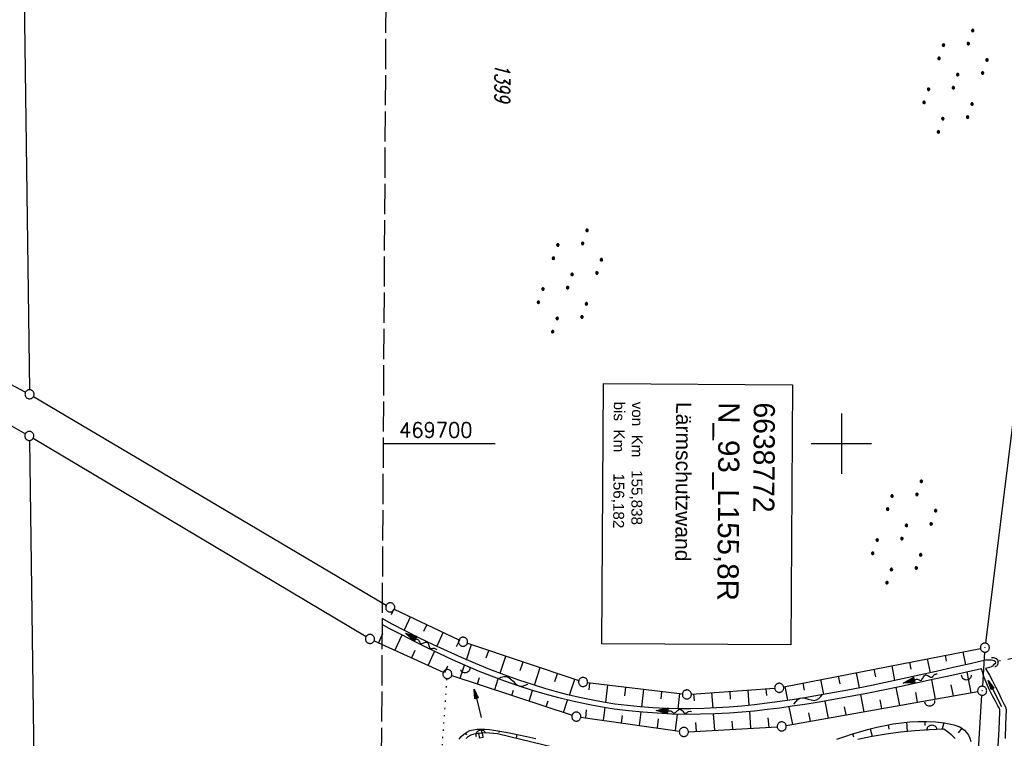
# Model space of a CAD drawing. Extents: x 510526 to 513920, y 467229 to 478797.
# Tile 11 of 256: x 510964 to 511127, y 469651 to 469770. Entities that reach past the tile are written whole.
import ezdxf

# ---------------------------------------------------------------- set-up
doc = ezdxf.new("R2010")
doc.units = 0
doc.header["$LTSCALE"] = 10
doc.header["$MEASUREMENT"] = 0
for name, pattern in [('AUSGEZOGEN', [0]), ('LT00', [0]), ('LT14', [0.6, 0.5, -0.1]), ('PUNKTX2_STR', [0.6, 0.1, -0.5]), ('STRICHLINIE2', [0.375, 0.25, -0.125])]:
    doc.linetypes.add(name, pattern=pattern)
doc.layers.get('0').update_dxf_attribs({"linetype": 'LT00'})
for name, color, linetype in [('--FLIEßRICHTPFEIL', 180, 'Continuous'), ('--WASSER_NUTZUNG', 180, 'Continuous'), ('-Haltung', 182, 'STRICHLINIE2'), ('BW_TEXT', 20, 'AUSGEZOGEN'), ('DFK_AB_L', 21, 'LT00'), ('DFK_AB_P', 7, 'LT00'), ('DFK_FLUR_NR', 250, 'LT00'), ('DFK_GZPKT', 250, 'LT00'), ('DFK_KATASTER', 250, 'LT00'), ('DFK_NUTZUNG', 250, 'LT00'), ('DFK_NUTZUNGSGRENZE', 70, 'PUNKTX2_STR'), ('PFEIL', 140, 'AUSGEZOGEN'), ('V97_BOESCH', 250, 'LT00'), ('V97_BOSCHUNG', 250, 'LT00'), ('V97_GRABEN', 250, 'LT00'), ('V97_MOENCH', 182, 'LT00'), ('V97_RASTER', 250, 'LT00'), ('V97_UK_DURCH', 182, 'LT00')]:
    doc.layers.add(name, color=color, linetype=linetype)
doc.layers.add('-BLATT_97-RAND', color=7, linetype='LT14', plot=False)
doc.styles.add('Beschrift', font='ARIAL.TTF')
doc.styles.get("Standard").update_dxf_attribs({"font": 'romans.shx'})

# ---------------------------------------------------------------- blocks, each defined once
blk = doc.blocks.new('SYMB7110')
at = {"color": 0, "linetype": 'ByBlock'}
for p, q in [((-0.515, 0.392919), (-0.515, 0.367081)), ((-0.51, 0.362895), (-0.51, 0.397105)), ((-0.505, 0.399164), (-0.505, 0.360836)), ((-0.5, 0.360204), (-0.5, 0.399796)), ((-0.495, 0.399164), (-0.495, 0.360836)), ((-0.49, 0.362895), (-0.49, 0.397105)), ((-0.485, 0.392919), (-0.485, 0.367081)), ((-0.48, 0.379874), (-0.48, 0.380145)), ((-0.285, 0.392919), (-0.285, 0.367081)), ((-0.28, 0.362895), (-0.28, 0.397105)), ((-0.275, 0.399164), (-0.275, 0.360836)), ((-0.27, 0.360204), (-0.27, 0.399796)), ((-0.265, 0.399164), (-0.265, 0.360836)), ((-0.26, 0.362895), (-0.26, 0.397105)), ((-0.255, 0.392919), (-0.255, 0.367081)), ((-0.25, 0.379874), (-0.25, 0.380146)), ((0.255, 0.392919), (0.255, 0.367081)), ((0.26, 0.362895), (0.26, 0.397105)), ((0.265, 0.399164), (0.265, 0.360836)), ((0.27, 0.360204), (0.27, 0.399796)), ((0.275, 0.399164), (0.275, 0.360836)), ((0.28, 0.362895), (0.28, 0.397105)), ((0.285, 0.392919), (0.285, 0.367081)), ((0.29, 0.379874), (0.29, 0.380145)), ((0.485, 0.392919), (0.485, 0.367081)), ((0.49, 0.362895), (0.49, 0.397105)), ((0.495, 0.399164), (0.495, 0.360836)), ((0.5, 0.360204), (0.5, 0.399796)), ((0.505, 0.399164), (0.505, 0.360836)), ((0.51, 0.362895), (0.51, 0.397105)), ((0.515, 0.392919), (0.515, 0.367081)), ((0.52, 0.379874), (0.52, 0.380146)), ((-0.9, 0.012919), (-0.9, -0.012919)), ((-0.895, -0.017106), (-0.895, 0.017105)), ((-0.89, 0.019164), (-0.89, -0.019164)), ((-0.885, -0.019797), (-0.885, 0.019796)), ((-0.88, 0.019164), (-0.88, -0.019164)), ((-0.875, -0.017106), (-0.875, 0.017105)), ((-0.87, 0.012919), (-0.87, -0.012919)), ((-0.865, -0.000126), (-0.865, 0.000145)), ((-0.67, 0.012919), (-0.67, -0.012919)), ((-0.665, -0.017106), (-0.665, 0.017105)), ((-0.66, 0.019164), (-0.66, -0.019164)), ((-0.655, -0.019797), (-0.655, 0.019796)), ((-0.65, 0.019164), (-0.65, -0.019164)), ((-0.645, -0.017106), (-0.645, 0.017105)), ((-0.64, 0.012919), (-0.64, -0.012919)), ((-0.635, -0.000126), (-0.635, 0.000145)), ((-0.13, 0.012919), (-0.13, -0.012919)), ((-0.125, -0.017105), (-0.125, 0.017105)), ((-0.12, 0.019164), (-0.12, -0.019164)), ((-0.115, -0.019796), (-0.115, 0.019796)), ((-0.11, 0.019164), (-0.11, -0.019164)), ((-0.105, -0.017105), (-0.105, 0.017105)), ((-0.1, 0.012919), (-0.1, -0.012919)), ((-0.095, -0.000126), (-0.095, 0.000146)), ((0.1, 0.012919), (0.1, -0.012919)), ((0.105, -0.017105), (0.105, 0.017105)), ((0.11, 0.019164), (0.11, -0.019164)), ((0.115, -0.019796), (0.115, 0.019796)), ((0.12, 0.019164), (0.12, -0.019164)), ((0.125, -0.017105), (0.125, 0.017105)), ((0.13, 0.012919), (0.13, -0.012919)), ((0.135, -0.000126), (0.135, 0.000146)), ((0.64, 0.012919), (0.64, -0.012919)), ((0.645, -0.017105), (0.645, 0.017105)), ((0.65, 0.019164), (0.65, -0.019164)), ((0.655, -0.019796), (0.655, 0.019796)), ((0.66, 0.019164), (0.66, -0.019164)), ((0.665, -0.017105), (0.665, 0.017105)), ((0.67, 0.012919), (0.67, -0.012919)), ((0.675, -0.000126), (0.675, 0.000146)), ((0.87, 0.012919), (0.87, -0.012919)), ((0.875, -0.017105), (0.875, 0.017105)), ((0.88, 0.019164), (0.88, -0.019164)), ((0.885, -0.019796), (0.885, 0.019796)), ((0.89, 0.019164), (0.89, -0.019164)), ((0.895, -0.017105), (0.895, 0.017105)), ((0.9, 0.012919), (0.9, -0.012919)), ((0.905, -0.000126), (0.905, 0.000146)), ((-0.515, -0.367081), (-0.515, -0.392919)), ((-0.51, -0.397105), (-0.51, -0.362895)), ((-0.505, -0.360836), (-0.505, -0.399164)), ((-0.5, -0.399796), (-0.5, -0.360204)), ((-0.495, -0.360836), (-0.495, -0.399164)), ((-0.49, -0.397106), (-0.49, -0.362895)), ((-0.485, -0.367081), (-0.485, -0.392919)), ((-0.48, -0.380126), (-0.48, -0.379855)), ((-0.285, -0.367081), (-0.285, -0.392919)), ((-0.28, -0.397105), (-0.28, -0.362895)), ((-0.275, -0.360836), (-0.275, -0.399164)), ((-0.27, -0.399796), (-0.27, -0.360204)), ((-0.265, -0.360836), (-0.265, -0.399164)), ((-0.26, -0.397105), (-0.26, -0.362895)), ((-0.255, -0.367081), (-0.255, -0.392919)), ((-0.25, -0.380126), (-0.25, -0.379855)), ((0.255, -0.367081), (0.255, -0.392919)), ((0.26, -0.397105), (0.26, -0.362895)), ((0.265, -0.360836), (0.265, -0.399164)), ((0.27, -0.399796), (0.27, -0.360204)), ((0.275, -0.360836), (0.275, -0.399164)), ((0.28, -0.397105), (0.28, -0.362895)), ((0.285, -0.367081), (0.285, -0.392919)), ((0.29, -0.380126), (0.29, -0.379855)), ((0.485, -0.367081), (0.485, -0.392919)), ((0.49, -0.397105), (0.49, -0.362895)), ((0.495, -0.360836), (0.495, -0.399164)), ((0.5, -0.399796), (0.5, -0.360204)), ((0.505, -0.360836), (0.505, -0.399164)), ((0.51, -0.397105), (0.51, -0.362895)), ((0.515, -0.367081), (0.515, -0.392919)), ((0.52, -0.380126), (0.52, -0.379855))]:
    blk.add_line(p, q, dxfattribs=at)
for points in [[(-0.48, 0.38), (-0.481981, 0.388678), (-0.48753, 0.395637), (-0.49555, 0.399499), (-0.50445, 0.399499), (-0.51247, 0.395637), (-0.518019, 0.388678), (-0.52, 0.38), (-0.518019, 0.371322), (-0.51247, 0.364363), (-0.50445, 0.360501), (-0.49555, 0.360501), (-0.48753, 0.364363), (-0.481981, 0.371322), (-0.48, 0.38)], [(-0.25, 0.38), (-0.251981, 0.388678), (-0.25753, 0.395637), (-0.26555, 0.399499), (-0.27445, 0.399499), (-0.28247, 0.395637), (-0.288019, 0.388678), (-0.29, 0.38), (-0.288019, 0.371322), (-0.28247, 0.364363), (-0.27445, 0.360501), (-0.26555, 0.360501), (-0.25753, 0.364363), (-0.251981, 0.371322), (-0.25, 0.38)], [(0.29, 0.38), (0.288019, 0.388678), (0.28247, 0.395637), (0.27445, 0.399499), (0.26555, 0.399499), (0.25753, 0.395637), (0.251981, 0.388678), (0.25, 0.38), (0.251981, 0.371322), (0.25753, 0.364363), (0.26555, 0.360501), (0.27445, 0.360501), (0.28247, 0.364363), (0.288019, 0.371322), (0.29, 0.38)], [(0.52, 0.38), (0.518019, 0.388678), (0.51247, 0.395637), (0.50445, 0.399499), (0.495549, 0.399499), (0.48753, 0.395637), (0.481981, 0.388678), (0.48, 0.38), (0.481981, 0.371322), (0.48753, 0.364363), (0.495549, 0.360501), (0.50445, 0.360501), (0.51247, 0.364363), (0.518019, 0.371322), (0.52, 0.38)], [(-0.865, 0), (-0.866981, 0.008678), (-0.87253, 0.015637), (-0.88055, 0.019498), (-0.88945, 0.019498), (-0.89747, 0.015637), (-0.903019, 0.008678), (-0.905, 0)], [(-0.905, 0), (-0.903019, -0.008678), (-0.89747, -0.015637), (-0.88945, -0.019499), (-0.88055, -0.019499), (-0.87253, -0.015637), (-0.866981, -0.008678), (-0.865, 0)], [(-0.635, 0), (-0.636981, 0.008678), (-0.64253, 0.015637), (-0.65055, 0.019498), (-0.65945, 0.019498), (-0.66747, 0.015637), (-0.673019, 0.008678), (-0.675, 0)], [(-0.675, 0), (-0.673019, -0.008678), (-0.66747, -0.015637), (-0.65945, -0.019499), (-0.65055, -0.019499), (-0.64253, -0.015637), (-0.636981, -0.008678), (-0.635, 0)], [(-0.095, 0), (-0.096981, 0.008678), (-0.10253, 0.015637), (-0.11055, 0.019499), (-0.11945, 0.019499), (-0.12747, 0.015637), (-0.133019, 0.008678), (-0.135, 0)], [(-0.135, 0), (-0.133019, -0.008678), (-0.12747, -0.015637), (-0.11945, -0.019499), (-0.11055, -0.019499), (-0.10253, -0.015637), (-0.096981, -0.008678), (-0.095, 0)], [(0.135, 0), (0.133019, 0.008678), (0.12747, 0.015637), (0.11945, 0.019499), (0.11055, 0.019499), (0.10253, 0.015637), (0.096981, 0.008678), (0.095, 0)], [(0.095, 0), (0.096981, -0.008678), (0.10253, -0.015637), (0.11055, -0.019499), (0.11945, -0.019499), (0.12747, -0.015637), (0.133019, -0.008678), (0.135, 0)], [(0.675, 0), (0.673019, 0.008678), (0.66747, 0.015637), (0.65945, 0.019499), (0.65055, 0.019499), (0.64253, 0.015637), (0.636981, 0.008678), (0.635, 0)], [(0.635, 0), (0.636981, -0.008678), (0.64253, -0.015637), (0.65055, -0.019499), (0.65945, -0.019499), (0.66747, -0.015637), (0.673019, -0.008678), (0.675, 0)], [(0.905, 0), (0.903019, 0.008678), (0.89747, 0.015637), (0.88945, 0.019499), (0.88055, 0.019499), (0.87253, 0.015637), (0.866981, 0.008678), (0.865, 0)], [(0.865, 0), (0.866981, -0.008678), (0.87253, -0.015637), (0.88055, -0.019499), (0.88945, -0.019499), (0.89747, -0.015637), (0.903019, -0.008678), (0.905, 0)], [(-0.48, -0.38), (-0.481981, -0.371322), (-0.48753, -0.364363), (-0.49555, -0.360501), (-0.50445, -0.360501), (-0.51247, -0.364363), (-0.518019, -0.371322), (-0.52, -0.38), (-0.518019, -0.388678), (-0.51247, -0.395637), (-0.50445, -0.399499), (-0.49555, -0.399499), (-0.48753, -0.395637), (-0.481981, -0.388678), (-0.48, -0.38)], [(-0.25, -0.38), (-0.251981, -0.371322), (-0.25753, -0.364363), (-0.26555, -0.360501), (-0.27445, -0.360501), (-0.28247, -0.364363), (-0.288019, -0.371322), (-0.29, -0.38), (-0.288019, -0.388678), (-0.28247, -0.395637), (-0.27445, -0.399499), (-0.26555, -0.399499), (-0.25753, -0.395637), (-0.251981, -0.388678), (-0.25, -0.38)], [(0.29, -0.38), (0.288019, -0.371322), (0.28247, -0.364363), (0.27445, -0.360501), (0.26555, -0.360501), (0.25753, -0.364363), (0.251981, -0.371322), (0.25, -0.38), (0.251981, -0.388678), (0.25753, -0.395637), (0.26555, -0.399499), (0.27445, -0.399499), (0.28247, -0.395637), (0.288019, -0.388678), (0.29, -0.38)], [(0.52, -0.38), (0.518019, -0.371322), (0.51247, -0.364363), (0.50445, -0.360501), (0.495549, -0.360501), (0.48753, -0.364363), (0.481981, -0.371322), (0.48, -0.38), (0.481981, -0.388678), (0.48753, -0.395637), (0.495549, -0.399499), (0.50445, -0.399499), (0.51247, -0.395637), (0.518019, -0.388678), (0.52, -0.38)]]:
    blk.add_lwpolyline(points, dxfattribs=at)
blk = doc.blocks.new('SYMB7010')
at = {"color": 0, "linetype": 'ByBlock'}
for points in [[(-0.031408, 0.499213), (-0.093728, 0.49134), (-0.15457, 0.475719), (-0.212975, 0.452595), (-0.268021, 0.422333), (-0.31884, 0.385411), (-0.36463, 0.342411), (-0.40467, 0.29401), (-0.438329, 0.240973), (-0.465074, 0.184136), (-0.484486, 0.124395), (-0.496256, 0.062692), (-0.5002, 0)], [(-0.5002, 0), (-0.496256, -0.062692), (-0.484486, -0.124395), (-0.465075, -0.184136), (-0.438329, -0.240973), (-0.404671, -0.29401), (-0.36463, -0.342411), (-0.31884, -0.385411), (-0.268021, -0.422333), (-0.212975, -0.452595), (-0.154571, -0.475719), (-0.093728, -0.49134), (-0.031408, -0.499213), (0.031408, -0.499213)], [(0.5002, 0), (0.496256, 0.062692), (0.484485, 0.124395), (0.465074, 0.184136), (0.438329, 0.240973), (0.40467, 0.29401), (0.36463, 0.342411), (0.31884, 0.385411), (0.268021, 0.422333), (0.212975, 0.452595), (0.15457, 0.475719), (0.093728, 0.49134), (0.031408, 0.499213), (-0.031408, 0.499213)], [(0.031408, -0.499213), (0.093728, -0.491341), (0.15457, -0.475719), (0.212975, -0.452595), (0.268021, -0.422333), (0.31884, -0.385411), (0.36463, -0.342411), (0.404671, -0.294011), (0.438329, -0.240974), (0.465075, -0.184136), (0.484486, -0.124395), (0.496256, -0.062692), (0.500201, 0)]]:
    blk.add_lwpolyline(points, dxfattribs=at)
blk = doc.blocks.new('SYMB0003')
at = {"color": 0, "linetype": 'ByBlock'}
for p, q in [((-0.015712, 0), (0.010166, 0.012015)), ((0, -0.021257), (-0.015712, 0)), ((0.010166, 0.012015), (0, -0.021257))]:
    blk.add_line(p, q, dxfattribs=at)
for points in [[(-0.031395, 0.499013), (-0.093691, 0.491144), (-0.154509, 0.475528), (-0.21289, 0.452414), (-0.267913, 0.422164), (-0.318712, 0.385257), (-0.364484, 0.342274), (-0.404509, 0.293893), (-0.438154, 0.240877), (-0.464888, 0.184062), (-0.484292, 0.124345), (-0.496058, 0.062667), (-0.5, 0)], [(-0.5, 0), (-0.496058, -0.062667), (-0.484292, -0.124345), (-0.464888, -0.184062), (-0.438154, -0.240877), (-0.404509, -0.293893), (-0.364485, -0.342274), (-0.318712, -0.385257), (-0.267914, -0.422164), (-0.21289, -0.452414), (-0.154509, -0.475529), (-0.093691, -0.491144), (-0.031395, -0.499014), (0.031395, -0.499014)], [(0.5, 0), (0.496057, 0.062667), (0.484292, 0.124345), (0.464888, 0.184062), (0.438153, 0.240877), (0.404509, 0.293893), (0.364484, 0.342274), (0.318712, 0.385257), (0.267913, 0.422164), (0.21289, 0.452414), (0.154509, 0.475528), (0.093691, 0.491144), (0.031395, 0.499013), (-0.031395, 0.499013)], [(0.031395, -0.499014), (0.093691, -0.491144), (0.154509, -0.475529), (0.21289, -0.452414), (0.267914, -0.422164), (0.318712, -0.385257), (0.364485, -0.342274), (0.404509, -0.293893), (0.438154, -0.240877), (0.464889, -0.184062), (0.484292, -0.124345), (0.496058, -0.062667), (0.5, 0)]]:
    blk.add_lwpolyline(points, dxfattribs=at)
blk = doc.blocks.new('SYMB1107')
at = {"color": 0, "linetype": 'ByBlock'}
for points in [[(-0.2, 0), (-0.196157, 0.039018), (-0.184776, 0.076537), (-0.166294, 0.111114), (-0.141421, 0.141421), (-0.111114, 0.166294), (-0.076537, 0.184776), (-0.039018, 0.196157), (0, 0.2)], [(0, 0.2), (0.039018, 0.196157), (0.076537, 0.184776), (0.111114, 0.166294), (0.141421, 0.141421), (0.166294, 0.111114), (0.184776, 0.076537), (0.196157, 0.039018), (0.2, 0)]]:
    blk.add_lwpolyline(points, dxfattribs=at)
blk = doc.blocks.new('SYMB0011')
at = {"color": 0, "linetype": 'ByBlock'}
for p, q in [((0.5, 0), (-0.5, 0)), ((0, 0.5), (0, -0.5))]:
    blk.add_line(p, q, dxfattribs=at)
blk = doc.blocks.new('FLIEßRICHTPFEIL')
at = {"layer": '--FLIEßRICHTPFEIL'}
blk.add_hatch(color=256, dxfattribs=at).paths.add_polyline_path([(-1.95, 0.4875), (-1.95, -0.4875), (0, 0)])
for p, q in [((-1.95, 0.4875), (-1.95, -0.4875)), ((-1.95, 0.4875), (0, 0)), ((0, 0), (-1.95, -0.4875))]:
    blk.add_line(p, q, dxfattribs=at)
at = {"layer": '--FLIEßRICHTPFEIL', "start_tangent": (-1, 0), "end_tangent": (-1, 0)}
blk.add_spline([(-1.95, 0), (-2.4375, 0), (-2.925, 0.325), (-3.4125, 0), (-3.9, -0.325), (-4.3875, 0), (-4.875, 0.325), (-5.3625, 0), (-5.85, 0)], degree=3, dxfattribs=at)
blk = doc.blocks.new('SYMB7251')
at = {"color": 0, "linetype": 'ByBlock'}
for points in [[(-0.25, 0), (-0.208333, 0.028889), (-0.166667, 0.051111), (-0.125, 0.06), (-0.083333, 0.051111), (-0.041667, 0.028889), (0, 0)], [(0, 0), (0.041667, -0.028889), (0.083333, -0.051111), (0.125, -0.06), (0.166667, -0.051111), (0.208333, -0.028889), (0.25, 0)]]:
    blk.add_lwpolyline(points, dxfattribs=at)
blk = doc.blocks.new('Pfreil3')
at = {"layer": 'PFEIL'}
blk.add_hatch(color=256, dxfattribs=at).paths.add_polyline_path([(-1.55, 0.27), (-1.55, -0.27), (0, 0)])
for p, q in [((-1.55, 0), (-4.83, 0)), ((-1.55, -0.27), (-1.55, 0.27)), ((-1.55, 0.27), (0, 0)), ((0, 0), (-1.55, -0.27))]:
    blk.add_line(p, q, dxfattribs=at)

msp = doc.modelspace()

# ---------------------------------------------------------------- linework, layer by layer
at = {"layer": '-BLATT_97-RAND'}
msp.add_lwpolyline([(511028.4, 470402.97), (511022.89, 469477.99), (511309.88, 469476.28), (511315.39, 470401.26), (511028.4, 470402.97)], dxfattribs=at)
at = {"layer": '-Haltung'}
msp.add_line((511196.05, 469678.56), (511125.84, 469663.94), dxfattribs=at)
at = {"layer": 'BW_TEXT'}
msp.add_lwpolyline([(511091.93, 469709.73), (511091.67, 469666.67), (511060.4, 469666.85), (511060.66, 469709.92)], close=True, dxfattribs=at)
at = {"layer": 'DFK_AB_L'}
for p, q in [((511132.9, 469740.56), (511123.83, 469666.98)), ((511123.69, 469665.49), (511123.34, 469659.84)), ((511116.58, 469551.26), (511123.24, 469658.34))]:
    msp.add_line(p, q, dxfattribs=at)
at = {"layer": 'DFK_KATASTER'}
for p, q in [((510964.45, 469805.18), (510965.71, 469708.92)), ((510961.61, 469710.31), (510965.06, 469708.52)), ((510966.37, 469707.79), (511024.73, 469673.27)), ((510961.57, 469703.6), (510965.03, 469701.64)), ((510965.69, 469700.52), (510967.34, 469583.46)), ((510966.32, 469700.89), (511021.39, 469668.06)), ((511026.06, 469672.57), (511036.75, 469667.52)), ((511022.71, 469667.37), (511034.16, 469662.16)), ((511038.14, 469666.96), (511056.57, 469660.79)), ((511090.46, 469659.72), (511123, 469666.1)), ((511035.55, 469661.62), (511055.45, 469655.05)), ((511058.02, 469660.46), (511073.71, 469658.57)), ((511075.2, 469658.53), (511088.97, 469659.53)), ((511090.88, 469653.32), (511122.55, 469658.96)), ((511056.9, 469654.71), (511073.21, 469652.39)), ((511074.7, 469652.32), (511089.39, 469653.15))]:
    msp.add_line(p, q, dxfattribs=at)
at = {"layer": 'DFK_NUTZUNGSGRENZE', "ltscale": 0.2}
msp.add_line((511029.14, 469581.85), (511034.79, 469661.1), dxfattribs=at)
at = {"layer": 'V97_BOESCH'}
for points in [[(511099.23, 469651.1), (511100.55, 469651.54), (511101.87, 469651.95), (511103.2, 469652.35), (511104.53, 469652.72), (511105.87, 469653.06), (511107.22, 469653.36), (511108.57, 469653.61), (511109.94, 469653.8), (511111.33, 469653.94), (511112.73, 469654.01), (511114.15, 469654.01), (511115.58, 469653.93), (511117.05, 469653.77), (511117.58, 469653.68), (511118.11, 469653.58), (511118.62, 469653.45), (511119.11, 469653.3), (511119.57, 469653.11), (511119.99, 469652.87), (511120.36, 469652.59), (511120.72, 469652.2), (511121.02, 469651.74), (511121.25, 469651.23), (511121.44, 469650.67)], [(511036.76, 469651.06), (511037.14, 469651.53), (511037.56, 469651.93), (511038.03, 469652.26), (511038.56, 469652.5), (511039.14, 469652.65), (511039.77, 469652.74), (511040.42, 469652.76), (511041.1, 469652.73), (511041.79, 469652.67), (511042.5, 469652.57), (511043.2, 469652.46), (511044.82, 469652.18), (511046.4, 469651.86), (511047.95, 469651.52), (511049.46, 469651.17)], [(511037.93, 469651.2), (511038.3, 469651.52), (511038.77, 469651.79), (511039.29, 469651.98), (511039.86, 469652.09), (511040.47, 469652.15), (511041.11, 469652.16), (511041.78, 469652.13), (511042.46, 469652.08), (511043.14, 469652.01), (511054.27, 469649.34)], [(511102.75, 469651.11), (511105.09, 469651.58), (511107.44, 469651.98), (511109.81, 469652.29), (511112.18, 469652.54), (511114.56, 469652.71), (511116.95, 469652.8), (511117.36, 469652.5), (511117.77, 469652.19), (511118.16, 469651.87), (511118.52, 469651.53), (511118.85, 469651.17)]]:
    msp.add_lwpolyline(points, dxfattribs=at)
at = {"layer": 'V97_BOSCHUNG'}
for p, q in [((511025.94, 469672.53), (511025.54, 469671.65)), ((511028.67, 469671.29), (511027.69, 469669.11)), ((511031.41, 469670.05), (511030.89, 469668.9)), ((511024.12, 469668.51), (511023.44, 469667.04)), ((511034.14, 469668.8), (511033.07, 469666.46)), ((511027.32, 469668.32), (511026.17, 469665.79)), ((511036.87, 469667.56), (511036.31, 469666.34)), ((511029.45, 469665.75), (511028.9, 469664.55)), ((511032.69, 469665.63), (511031.64, 469663.31)), ((511037.98, 469664.23), (511038.82, 469666.73)), ((511041.25, 469664.54), (511041.67, 469665.78)), ((511120.58, 469663.4), (511120.16, 469665.54)), ((511043.56, 469661.98), (511044.51, 469664.83)), ((511046.87, 469662.42), (511047.36, 469663.87)), ((511111.55, 469662.67), (511111.33, 469663.81)), ((511114.72, 469662.07), (511114.27, 469664.39)), ((511117.41, 469663.98), (511117.22, 469664.96)), ((511034.86, 469663.16), (511034.37, 469662.07)), ((511036.97, 469661.19), (511037.69, 469663.34)), ((511049.23, 469660.01), (511050.2, 469662.92)), ((511052.59, 469660.62), (511053.05, 469661.97)), ((511102.99, 469659.58), (511102.5, 469662.08)), ((511105.68, 469661.41), (511105.44, 469662.66)), ((511108.86, 469660.79), (511108.38, 469663.23)), ((511121.49, 469658.77), (511120.81, 469662.2)), ((511039.81, 469660.24), (511040.17, 469661.31)), ((511042.66, 469659.29), (511043.26, 469661.08)), ((511055.01, 469658.39), (511055.89, 469661.02)), ((511058.27, 469659.22), (511058.41, 469660.41)), ((511093.89, 469659.21), (511093.66, 469660.35)), ((511097.09, 469658.47), (511096.61, 469660.93)), ((511099.8, 469660.25), (511099.55, 469661.5)), ((511115.58, 469657.72), (511114.95, 469660.9)), ((511045.5, 469658.33), (511045.79, 469659.2)), ((511048.35, 469657.38), (511048.93, 469659.13)), ((511061.04, 469657.14), (511061.39, 469660.05)), ((511064.19, 469658.24), (511064.37, 469659.7)), ((511066.99, 469656.4), (511067.35, 469659.34)), ((511070.18, 469657.74), (511070.32, 469658.98)), ((511078.79, 469656.24), (511078.6, 469658.78)), ((511081.69, 469657.71), (511081.59, 469658.99)), ((511084.77, 469656.7), (511084.59, 469659.21)), ((511087.66, 469658.32), (511087.58, 469659.43)), ((511091.16, 469657.51), (511090.72, 469659.78)), ((511109.67, 469656.67), (511109.09, 469659.65)), ((511112.62, 469657.19), (511112.31, 469658.81)), ((511118.53, 469658.24), (511118.17, 469660.1)), ((511051.19, 469656.43), (511051.52, 469657.43)), ((511054.03, 469655.48), (511054.73, 469657.55)), ((511073, 469656.12), (511073.3, 469658.62)), ((511075.69, 469657.42), (511075.61, 469658.56)), ((511097.85, 469654.56), (511097.3, 469657.39)), ((511103.76, 469655.61), (511103.2, 469658.46)), ((511106.72, 469656.14), (511106.43, 469657.59)), ((511057.71, 469654.57), (511057.87, 469655.93)), ((511060.68, 469654.21), (511060.94, 469656.31)), ((511066.63, 469653.36), (511066.89, 469655.56)), ((511085.04, 469652.9), (511084.84, 469655.67)), ((511091.95, 469653.51), (511091.37, 469656.45)), ((511094.9, 469654.04), (511094.62, 469655.44)), ((511100.81, 469655.09), (511100.54, 469656.46)), ((511063.66, 469653.78), (511063.8, 469654.98)), ((511069.6, 469652.94), (511069.78, 469654.43)), ((511072.57, 469652.51), (511072.89, 469655.22)), ((511076.05, 469652.4), (511075.95, 469653.85)), ((511079.05, 469652.57), (511078.86, 469655.26)), ((511082.05, 469652.73), (511081.95, 469654.08)), ((511088.04, 469653.07), (511087.92, 469654.64)), ((511110.76, 469653.89), (511110.89, 469652.42)), ((511113.83, 469654.02), (511113.82, 469653.34)), ((511116.93, 469653.78), (511116.69, 469652.79)), ((511040.4, 469652.76), (511040.49, 469652.15)), ((511043.38, 469652.43), (511043.34, 469652.2)), ((511104.78, 469652.79), (511105.08, 469651.58)), ((511107.74, 469653.46), (511107.86, 469652.76)), ((511119.91, 469652.92), (511119.32, 469652.12)), ((511037.77, 469652.09), (511038, 469651.78)), ((511046.35, 469651.87), (511046.21, 469651.27)), ((511101.87, 469651.95), (511102.02, 469651.47))]:
    msp.add_line(p, q, dxfattribs=at)
at = {"layer": 'V97_GRABEN'}
for points in [[(511123.19, 469662.74), (511120.48, 469662.13), (511117.77, 469661.52), (511115.06, 469660.93), (511112.35, 469660.34), (511109.64, 469659.76), (511106.92, 469659.2), (511104.2, 469658.65), (511101.48, 469658.13), (511098.75, 469657.64), (511096.01, 469657.17), (511093.95, 469656.83), (511091.88, 469656.52), (511089.81, 469656.23), (511087.73, 469655.97), (511085.65, 469655.74), (511083.57, 469655.55), (511081.48, 469655.4), (511079.1, 469655.27), (511076.71, 469655.2), (511074.33, 469655.19), (511071.94, 469655.24), (511069.56, 469655.36), (511067.17, 469655.53), (511064.8, 469655.77), (511062.43, 469656.07), (511060.12, 469656.44), (511057.82, 469656.86), (511055.53, 469657.35), (511053.26, 469657.9), (511051, 469658.51), (511048.76, 469659.18), (511046.54, 469659.9), (511044.34, 469660.67), (511042.16, 469661.5), (511039.99, 469662.36), (511037.84, 469663.27), (511035.7, 469664.22), (511033.58, 469665.21), (511031.48, 469666.22), (511029.38, 469667.26), (511027.3, 469668.33), (511025.23, 469669.41), (511024.03, 469670.06)], [(511124.07, 469664.21), (511121.28, 469663.56), (511118.49, 469662.92), (511115.69, 469662.29), (511112.89, 469661.66), (511110.09, 469661.05), (511107.29, 469660.45), (511104.49, 469659.88), (511101.68, 469659.32), (511098.86, 469658.79), (511096.04, 469658.29), (511093.96, 469657.94), (511091.88, 469657.61), (511089.8, 469657.31), (511087.71, 469657.03), (511085.62, 469656.79), (511083.53, 469656.57), (511081.43, 469656.4), (511079.33, 469656.26), (511077.23, 469656.17), (511075.12, 469656.12), (511073.02, 469656.12), (511070.91, 469656.16), (511068.81, 469656.26), (511066.72, 469656.42), (511064.63, 469656.63), (511062.54, 469656.9), (511060.59, 469657.21), (511058.64, 469657.57), (511056.71, 469657.98), (511054.78, 469658.44), (511052.87, 469658.94), (511050.96, 469659.48), (511049.07, 469660.06), (511046.65, 469660.86), (511044.25, 469661.72), (511041.87, 469662.63), (511039.51, 469663.58), (511037.17, 469664.58), (511034.85, 469665.62), (511032.54, 469666.71), (511030.25, 469667.82), (511027.97, 469668.97), (511025.71, 469670.14), (511024.04, 469671.03)], [(511124.07, 469664.21), (511124.43, 469664.2), (511124.76, 469664.19), (511125.06, 469664.16), (511125.3, 469664.1), (511125.46, 469664.01), (511125.52, 469663.88), (511125.48, 469663.73), (511125.37, 469663.55), (511125.19, 469663.36), (511124.99, 469663.19), (511124.76, 469663.05), (511124.53, 469662.94), (511124.3, 469662.87), (511124.07, 469662.83), (511123.85, 469662.8)], [(511125.95, 469649.91), (511126.08, 469652.74), (511126.21, 469655.56), (511126.2, 469655.93), (511126.1, 469656.28), (511125.91, 469656.6), (511125.49, 469657.37), (511125.07, 469658.13), (511124.67, 469658.91), (511124.29, 469659.69), (511123.94, 469660.49), (511123.63, 469661.3), (511123.48, 469661.78), (511123.33, 469662.25), (511123.19, 469662.74)], [(511123.85, 469662.8), (511124.17, 469662.24), (511124.5, 469661.68), (511125.02, 469660.73), (511125.52, 469659.77), (511126, 469658.8), (511126.46, 469657.82), (511126.93, 469656.84), (511127.13, 469656.42), (511127.24, 469655.96), (511127.16, 469653.57), (511127.08, 469651.18)]]:
    msp.add_lwpolyline(points, dxfattribs=at)
at = {"layer": 'V97_MOENCH', "flags": 128}
msp.add_lwpolyline([(511040.62, 469652.11), (511039.98, 469651.96), (511040.14, 469651.29), (511040.78, 469651.43), (511040.62, 469652.11)], dxfattribs=at)
at = {"layer": 'V97_RASTER'}
for p, q in [((511100, 469705), (511100, 469695)), ((511024.21, 469700), (511042.73, 469700)), ((511095, 469700), (511105, 469700))]:
    msp.add_line(p, q, dxfattribs=at)

# ---------------------------------------------------------------- block references
at = {"layer": '--FLIEßRICHTPFEIL'}
for p, rotation in [((511027.89, 469668.6), 152.6199388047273), ((511110.22, 469660.35), 195.4817011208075), ((511069.38, 469655.8), 178.7452605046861)]:
    msp.add_blockref('FLIEßRICHTPFEIL', p, dxfattribs=dict(at, rotation=rotation))
at = {"layer": '--WASSER_NUTZUNG', "zscale": 10}
for p, xscale, yscale, rotation in [((511045.71, 469660.66), 9.999999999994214, 9.99999999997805, 349.4531260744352), ((511094.52, 469657.71), 10.00000000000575, 9.999999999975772, 19.68046833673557)]:
    msp.add_blockref('SYMB7251', p, dxfattribs=dict(at, xscale=xscale, yscale=yscale, rotation=rotation))
at = {"layer": 'DFK_AB_P', "xscale": 1.499999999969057, "yscale": 1.5, "zscale": 1.5, "rotation": 251.2881100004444}
for p in [(511123.74, 469666.24), (511123.29, 469659.09)]:
    msp.add_blockref('SYMB0003', p, dxfattribs=at)
at = {"layer": 'DFK_GZPKT', "xscale": 1.499999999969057, "yscale": 1.5, "zscale": 1.5, "rotation": 251.2881100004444}
for p in [(510965.72, 469708.17), (510965.68, 469701.27), (511025.38, 469672.89), (511022.03, 469667.68), (511037.43, 469667.2), (511034.84, 469661.85), (511057.28, 469660.55), (511089.72, 469659.58), (511074.45, 469658.48), (511056.16, 469654.82), (511090.14, 469653.19), (511073.95, 469652.28)]:
    msp.add_blockref('SYMB7010', p, dxfattribs=at)
at = {"layer": 'DFK_NUTZUNG', "yscale": 10, "zscale": 10, "rotation": 251.28826}
for p, xscale in [((511118.89, 469759.98), 9.99999999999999), ((511055.1, 469726.91), 10), ((511110.39, 469685.37), 9.99999999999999)]:
    msp.add_blockref('SYMB7110', p, dxfattribs=dict(at, xscale=xscale))
at = {"layer": 'PFEIL'}
for p, rotation in [((511124.31, 469660.8), 116.6552441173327), ((511039.27, 469659.35), 103.7936125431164)]:
    msp.add_blockref('Pfreil3', p, dxfattribs=dict(at, rotation=rotation))
at = {"layer": 'V97_MOENCH', "xscale": 0.100000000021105, "yscale": 0.100000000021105, "zscale": 0.1, "rotation": 269.6589033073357}
for p in [(511040.62, 469652.11), (511039.98, 469651.96), (511040.14, 469651.29), (511040.78, 469651.43)]:
    msp.add_blockref('SYMB0011', p, dxfattribs=at)
at = {"layer": 'V97_UK_DURCH', "zscale": 4}
for p, xscale, yscale, rotation in [((511125.11, 469663.78), 4.000000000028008, 4.000000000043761, 288.8496388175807), ((511037.77, 469662.84), 4.000000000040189, 4.000000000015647, 200.4423013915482), ((511120.69, 469661.67), 4.000000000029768, 4.000000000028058, 181.3696086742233), ((511114.62, 469657.32), 4.000000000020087, 4.000000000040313, 189.7584107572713), ((511040.38, 469651.81), 3.999999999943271, 4.000000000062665, 25.54513407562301), ((511114.98, 469652.63), 4.000000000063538, 4.00000000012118, 9.22403038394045)]:
    msp.add_blockref('SYMB1107', p, dxfattribs=dict(at, xscale=xscale, yscale=yscale, rotation=rotation))

# ---------------------------------------------------------------- texts
at = {"layer": 'BW_TEXT', "insert": (511089.02, 469706.8), "char_height": 2, "width": 37.5546, "attachment_point": 1, "rotation": 269.6589, "style": 'Beschrift'}
msp.add_mtext('{\\Funir_o|c0;\\H1.75x;6638772}\\P{\\H1.75x;N_93_L155,8R\\W0.8;\\P\\H0.3714x;\\W1;\\P\\H1.924x;Lärmschutzwand\\P\\H0.1999x;\\P\\H3.602x;\\Pvon  Km   155,838\\Pbis  Km     156,182}', dxfattribs=at)
at = {"layer": 'DFK_FLUR_NR', "oblique": 13.754, "width": 0.75}
msp.add_text('1399', height=2.5, rotation=269.6589, dxfattribs=at).set_placement((511042.7, 469762.94))
at = {"layer": 'V97_RASTER', "width": 0.944}
msp.add_text(' 469700', height=2.5, rotation=0.0016, dxfattribs=at).set_placement((511025.23, 469701))

doc.saveas('drawing.dxf')
